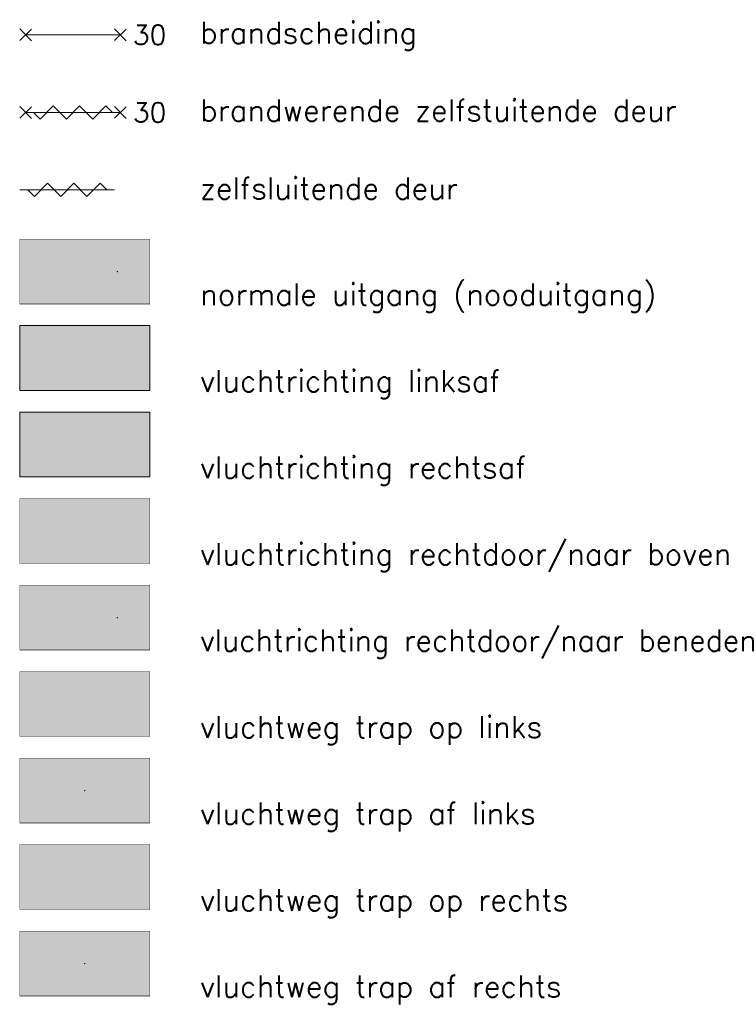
# Model space of a CAD drawing. Header units: millimetres. Extents: x -13022 to 1371524, y -38729 to 632593.
# Tile 4 of 256: x 339206 to 344174, y 230895 to 237725. Entities that reach past the tile are written whole.
import ezdxf
from ezdxf.enums import TextEntityAlignment as Align

# ---------------------------------------------------------------- set-up
doc = ezdxf.new("R2010")
doc.units = ezdxf.units.MM
doc.header["$LTSCALE"] = 35
doc.layers.add('Al65----_beveiliging-inst', color=92, linetype='Continuous', lineweight=9)
doc.layers.add('At$1a---_tekst', color=2, linetype='Continuous')
doc.styles.add('Algemeen', font='simplex.shx', dxfattribs={"height": 2.5})
doc.styles.get("Standard").update_dxf_attribs({"font": 'simplex.shx'})

# ---------------------------------------------------------------- blocks, each defined once
blk = doc.blocks.new('B65BW2')
at = {"layer": 'Al65----_beveiliging-inst', "color": 10}
blk.add_line((0, -521.1008899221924), (0, 521.1008899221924), dxfattribs=at)
for points in [[(-65.04563082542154, 454.3102102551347), (65.99118707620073, 585.3470281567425)], [(63.61047016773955, 456.6909271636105), (-62.66491391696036, 582.9663112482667)], [(-65.04563082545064, -587.8915695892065), (65.99118707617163, -456.8547516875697)], [(63.61047016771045, -585.5108526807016), (-62.66491391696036, -459.2354685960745)]]:
    blk.add_lwpolyline(points, dxfattribs=at)
at = {"layer": 'Al65----_beveiliging-inst', "color": 1}
blk.add_attdef('BRANDWERENDHEID', text='', height=144.0000000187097, dxfattribs=at).set_placement((-134.8121855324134, 451.8648335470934), align=Align.RIGHT)
blk = doc.blocks.new('Brandwerende scheiding')
at = {"layer": 'Al65----_beveiliging-inst', "ltscale": 0.7}
ref = blk.add_blockref('B65BW2', (255.6101459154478, 40.50480345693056), dxfattribs=dict(at, xscale=0.01050000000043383, yscale=0.01050000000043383, zscale=0.01050000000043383, rotation=90))
ref.add_attrib('BRANDWERENDHEID', '30', dxfattribs={"color": 2, "height": 2.25, "style": 'Algemeen'}).set_placement((266.4097210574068, 39.38980301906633), align=Align.RIGHT)
blk = doc.blocks.new('Vluchtroute trap af rechts')
at = {"layer": 'Al65----_beveiliging-inst', "linetype": 'Continuous', "true_color": 0xffffff}
h = blk.add_hatch(color=7, dxfattribs=at)
edge = h.paths.add_edge_path()
edge.add_ellipse((-1.884371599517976, 5.96171418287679), major_axis=(-0.5356392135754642, 0.5356392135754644), ratio=0.9999999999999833, start_angle=-42.87195816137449, end_angle=43.18547737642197)
edge.add_ellipse((-1.902308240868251, 5.986862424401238), major_axis=(0.5226881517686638, 0.5226881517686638), ratio=0.9999999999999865, start_angle=135.090101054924, end_angle=146.5625830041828)
edge.add_line((-2.626499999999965, 5.838700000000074), (-4.391499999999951, 5.838700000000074))
edge.add_line((-4.391499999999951, 5.838700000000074), (-5.437499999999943, 4.786700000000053))
edge.add_line((-5.4375, 4.786700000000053), (-5.024499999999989, 4.371700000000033))
edge.add_line((-5.024499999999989, 4.371700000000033), (-4.149499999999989, 5.252700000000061))
edge.add_line((-4.149499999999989, 5.252700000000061), (-3.283500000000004, 5.252700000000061))
edge.add_line((-3.283500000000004, 5.252700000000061), (-5.266500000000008, 3.345700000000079))
edge.add_line((-5.266499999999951, 3.345700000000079), (-6.433499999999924, 3.345700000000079))
edge.add_line((-6.433499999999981, 3.345700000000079), (-6.433499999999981, 2.612700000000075))
edge.add_line((-6.433499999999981, 2.612700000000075), (-4.235500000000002, 2.612700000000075))
edge.add_line((-4.235500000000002, 2.612700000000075), (-3.875500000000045, 2.973700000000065))
edge.add_line((-3.875499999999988, 2.973700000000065), (-2.932499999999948, 2.025700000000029))
edge.add_line((-2.932500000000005, 2.025700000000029), (-2.932500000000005, 0.8517000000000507))
edge.add_line((-2.932500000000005, 0.8517000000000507), (-2.203499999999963, 0.8517000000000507))
edge.add_line((-2.203499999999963, 0.8517000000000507), (-2.203499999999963, 2.329700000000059))
edge.add_line((-2.203499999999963, 2.329700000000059), (-3.360500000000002, 3.49270000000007))
edge.add_line((-3.360500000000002, 3.49270000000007), (-2.931500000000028, 3.922700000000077))
edge.add_line((-2.931500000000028, 3.922700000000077), (-2.167500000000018, 3.153700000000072))
edge.add_line((-2.167500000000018, 3.153700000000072), (-1.77249999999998, 3.551700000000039))
edge.add_line((-1.772499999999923, 3.551700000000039), (-2.536499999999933, 4.320700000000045))
edge.add_line((-2.536499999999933, 4.320700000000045), (-2.056499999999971, 4.802700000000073))
edge.add_line((-2.056500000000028, 4.802700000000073), (-2.056500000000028, 5.266700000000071))
edge.add_line((-2.056500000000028, 5.266700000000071), (-1.912500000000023, 5.252700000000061))
edge.add_ellipse((-1.940810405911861, 6.010900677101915), major_axis=(0.5365024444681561, 0.5365024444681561), ratio=0.9999999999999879, start_angle=227.138369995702, end_angle=313.0966089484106)
edge.add_ellipse((-1.943140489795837, 5.958178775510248), major_axis=(-0.5382059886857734, 0.5382059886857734), ratio=0.9999999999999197, start_angle=227.0721516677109, end_angle=312.6928693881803)
for points in [[(6.694000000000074, 1.105199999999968), (4.069000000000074, 1.105199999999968), (4.069000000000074, 6.343199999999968), (6.694000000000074, 6.343199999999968)], [(1.561774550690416, 3.038740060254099), (-0.4994417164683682, 5.099956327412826), (-0.07305632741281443, 5.526341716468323), (1.988159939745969, 3.465125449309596), (2.800272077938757, 4.277237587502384), (2.812999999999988, 2.213899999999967), (0.746126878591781, 2.223092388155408)]]:
    blk.add_hatch(color=7, dxfattribs=at).paths.add_polyline_path(points)
at = {"layer": 'Al65----_beveiliging-inst', "color": 7, "true_color": 0xffffff, "const_width": 0.05}
blk.add_lwpolyline([(7.5, 0), (-7.5, 0), (-7.5, 7.5), (7.5, 7.5)], close=True, dxfattribs=at)
at = {"layer": 'Al65----_beveiliging-inst', "color": 255}
blk.add_point((0, 3.75), dxfattribs=at)
at = {"layer": 'Al65----_beveiliging-inst', "color": 7, "true_color": 0xffffff}
blk.add_solid([(7.5, 0), (-7.5, 0), (7.5, 7.5), (-7.5, 7.5)], dxfattribs=at)
at = {"layer": 'Al65----_beveiliging-inst', "color": 92}
blk.add_solid([(7.25, 0.25), (-7.25, 0.25), (7.25, 7.25), (-7.25, 7.25)], dxfattribs=at)
blk = doc.blocks.new('Zelfsluitende deur')
at = {"layer": 'Al65----_beveiliging-inst', "color": 10}
blk.add_line((260.9437699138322, 40.26643071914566), (250.000651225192, 40.26643071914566), dxfattribs=at)
blk.add_lwpolyline([(250.9133441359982, 40.26643071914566), (251.6731552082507, 39.5066196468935), (253.1927773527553, 41.02624179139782), (254.7123994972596, 39.5066196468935), (256.2320216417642, 41.02624179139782), (257.7516437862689, 39.5066196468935), (259.2712659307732, 41.02624179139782), (260.0310770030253, 40.26643071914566)], dxfattribs=at)

msp = doc.modelspace()

# ---------------------------------------------------------------- hatches: boundary and pattern name
at = {"layer": 'Al65----_beveiliging-inst', "linetype": 'Continuous', "true_color": 0xffffff}
h = msp.add_hatch(color=7, dxfattribs=at)
h.paths.add_polyline_path([(339739.2947765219, 235881.9241610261), (339675.5147765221, 235881.6721610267), (339675.5147765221, 236048.2801610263), (339642.8747765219, 236048.2801610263), (339638.8547765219, 236048.2801610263), (339638.8547765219, 235881.6361610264), (339575.0147765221, 235881.8821610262), (339657.1547765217, 235799.6521610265), (339657.2147765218, 235799.7361610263)])
edge = h.paths.add_edge_path()
edge.add_line((339740.2547765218, 236147.8321610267), (339574.0547765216, 236147.8321610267))
edge.add_arc((339570.6554962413, 236075.0058268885), 72.90562427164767, 87.32757173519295, 108.4895797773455)
edge.add_arc((339556.1893936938, 236126.6322265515), 19.53740921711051, 116.2939614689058, 167.7784100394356)
edge.add_arc((339634.1671585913, 236111.9239957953), 98.884528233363, 169.0141024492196, 180.8980436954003)
edge.add_line((339535.2947765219, 236110.3741610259), (339535.2947765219, 235945.7521610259))
edge.add_arc((339571.826785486, 235944.5598340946), 36.55146129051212, 178.1306514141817, 208.7944053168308)
edge.add_arc((339559.7350041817, 235941.6903123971), 24.79449205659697, 216.4650015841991, 261.0432465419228)
edge.add_arc((339570.7212341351, 236000.0260249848), 84.14791947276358, 259.8379478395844, 272.2703817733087)
edge.add_line((339574.0547765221, 235915.9441610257), (339603.6947765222, 235915.9441610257))
edge.add_line((339603.6947765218, 235915.9441610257), (339603.6947765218, 235948.2781610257))
edge.add_line((339603.6947765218, 235948.2781610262), (339578.434776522, 235948.3141610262))
edge.add_arc((339577.5440945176, 235958.4524567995), 10.17734521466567, 193.1785485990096, 275.02072864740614, ccw=False)
edge.add_line((339567.6347765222, 235956.1321610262), (339567.6347765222, 236104.0501610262))
edge.add_arc((339578.6003192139, 236104.6245379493), 10.98057536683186, 97.77528761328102, 182.9984220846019, ccw=False)
edge.add_line((339577.1147765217, 236115.5041610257), (339737.2547765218, 236115.5041610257))
edge.add_arc((339736.1367232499, 236104.9840527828), 10.57935350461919, -5.064373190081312, 83.93350622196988, ccw=False)
edge.add_line((339746.6747765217, 236104.0501610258), (339746.6747765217, 235956.1321610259))
edge.add_arc((339737.4420950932, 235957.5177324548), 9.33607061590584, 260.3355499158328, 351.46517283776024, ccw=False)
edge.add_line((339735.8747765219, 235948.3141610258), (339710.6147765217, 235948.2781610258))
edge.add_line((339710.6147765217, 235948.2781610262), (339710.6147765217, 235915.9441610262))
edge.add_line((339710.6147765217, 235915.9441610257), (339740.2547765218, 235915.9441610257))
edge.add_arc((339747.8291344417, 235946.1992978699), 31.18884741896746, 255.9449119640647, 359.1785547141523)
edge.add_line((339779.0147765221, 235945.7521610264), (339779.0147765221, 236110.3741610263))
edge.add_arc((339702.0545751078, 236111.2440907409), 76.96511793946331, 359.3523772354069, 379.8324955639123)
edge.add_arc((339756.5553822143, 236125.0392917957), 21.72771465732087, 34.5325033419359, 81.53243762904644)
edge.add_arc((339744.0828328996, 236058.4884570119), 89.4256756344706, 79.9067319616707, 92.45341747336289)
for points in [[(339255.5147765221, 235218.9601610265), (339413.0147765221, 235218.9601610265), (339413.0147765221, 235533.2401610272), (339255.5147765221, 235533.2401610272)], [(339538.0547765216, 235359.480161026), (339712.9547765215, 235359.480161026), (339712.9547765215, 235395.6601610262), (339538.0547765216, 235395.6601610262), (339538.0547765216, 235464.5701610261), (339449.9747765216, 235377.5701610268), (339538.0547765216, 235290.2701610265)], [(339885.6347765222, 234618.9181610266), (340043.1347765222, 234618.9181610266), (340043.1347765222, 234933.1981610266), (339885.6347765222, 234933.1981610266)], [(339760.6547765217, 234795.6361610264), (339585.7547765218, 234795.6361610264), (339585.7547765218, 234759.4561610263), (339760.6547765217, 234759.4561610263), (339760.6547765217, 234690.5461610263), (339848.7347765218, 234777.5461610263), (339760.6547765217, 234864.8461610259)], [(339691.8047765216, 234212.7901610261), (339691.8047765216, 234037.8901610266), (339727.9847765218, 234037.8901610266), (339727.9847765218, 234212.7901610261), (339796.8947765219, 234212.7901610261), (339709.8947765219, 234300.8701610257), (339622.5947765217, 234212.7901610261)], [(339885.6347765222, 234018.9421610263), (340043.1347765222, 234018.9421610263), (340043.1347765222, 234333.2221610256), (339885.6347765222, 234333.2221610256)], [(339885.6347765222, 233418.966161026), (340043.1347765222, 233418.966161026), (340043.1347765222, 233733.2461610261), (339885.6347765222, 233733.2461610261)], [(339727.9847765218, 233525.9461610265), (339727.9847765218, 233700.8461610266), (339691.8047765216, 233700.8461610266), (339691.8047765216, 233525.9461610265), (339622.8947765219, 233525.9461610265), (339709.8947765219, 233437.8661610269), (339797.1947765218, 233525.9461610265)], [(339255.5147765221, 232818.9589610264), (339413.0147765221, 232818.9589610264), (339413.0147765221, 233133.2389610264), (339255.5147765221, 233133.2389610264)], [(339536.005180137, 233007.0238340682), (339659.6781561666, 232883.3508580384), (339685.2612795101, 232908.9339813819), (339561.5883034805, 233032.6069574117), (339610.3150317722, 233081.3336857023), (339486.5147765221, 233082.097361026), (339487.0663198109, 232958.0849737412)], [(339255.5147765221, 232218.9181610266), (339413.0147765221, 232218.9181610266), (339413.0147765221, 232533.1981610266), (339255.5147765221, 232533.1981610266)], [(339563.4483034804, 232334.9305646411), (339687.12127951, 232458.6035406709), (339661.5381561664, 232484.1866640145), (339537.8651801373, 232360.5136879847), (339489.1384518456, 232409.2404162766), (339488.3747765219, 232285.4401610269), (339612.3871638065, 232285.9917043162)], [(339778.3043729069, 231807.0238340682), (339654.6313968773, 231683.3508580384), (339629.0482735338, 231708.9339813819), (339752.7212495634, 231832.6069574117), (339703.9945212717, 231881.3336857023), (339827.7947765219, 231882.097361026), (339827.2432332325, 231758.0849737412)], [(340058.7947765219, 231618.9589610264), (339901.2947765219, 231618.9589610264), (339901.2947765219, 231933.2389610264), (340058.7947765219, 231933.2389610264)]]:
    msp.add_hatch(color=7, dxfattribs=at).paths.add_polyline_path(points)
h = msp.add_hatch(color=7, dxfattribs=at)
edge = h.paths.add_edge_path()
edge.add_ellipse((339770.2170724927, 235510.3270119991), major_axis=(-32.13835281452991, 32.13835281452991), ratio=0.9999999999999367, start_angle=226.8145226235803, end_angle=312.87195816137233, ccw=False)
edge.add_ellipse((339771.2932709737, 235511.8359064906), major_axis=(31.36128910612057, 31.36128910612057), ratio=0.9999999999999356, start_angle=303.43741699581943, end_angle=314.9098989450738, ccw=False)
edge.add_line((339814.7447765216, 235502.9461610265), (339920.6447765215, 235502.9461610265))
edge.add_line((339920.6447765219, 235502.9461610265), (339983.4047765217, 235439.8261610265))
edge.add_line((339983.4047765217, 235439.8261610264), (339958.6247765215, 235414.9261610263))
edge.add_line((339958.6247765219, 235414.9261610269), (339906.1247765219, 235467.7861610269))
edge.add_line((339906.1247765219, 235467.7861610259), (339854.164776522, 235467.7861610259))
edge.add_line((339854.164776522, 235467.7861610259), (339973.1447765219, 235353.3661610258))
edge.add_line((339973.1447765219, 235353.3661610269), (340043.164776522, 235353.3661610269))
edge.add_line((340043.164776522, 235353.3661610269), (340043.164776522, 235309.3861610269))
edge.add_line((340043.164776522, 235309.3861610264), (339911.2847765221, 235309.3861610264))
edge.add_line((339911.2847765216, 235309.3861610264), (339889.6847765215, 235331.0461610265))
edge.add_line((339889.6847765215, 235331.0461610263), (339833.1047765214, 235274.1661610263))
edge.add_line((339833.1047765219, 235274.1661610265), (339833.1047765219, 235203.7261610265))
edge.add_line((339833.1047765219, 235203.7261610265), (339789.3647765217, 235203.7261610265))
edge.add_line((339789.3647765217, 235203.7261610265), (339789.3647765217, 235292.4061610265))
edge.add_line((339789.3647765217, 235292.4061610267), (339858.7847765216, 235362.1861610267))
edge.add_line((339858.7847765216, 235362.1861610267), (339833.0447765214, 235387.9861610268))
edge.add_line((339833.0447765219, 235387.9861610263), (339787.204776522, 235341.8461610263))
edge.add_line((339787.2047765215, 235341.8461610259), (339763.5047765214, 235365.7261610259))
edge.add_line((339763.5047765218, 235365.7261610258), (339809.3447765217, 235411.8661610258))
edge.add_line((339809.3447765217, 235411.8661610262), (339780.5447765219, 235440.7861610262))
edge.add_line((339780.5447765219, 235440.7861610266), (339780.5447765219, 235468.6261610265))
edge.add_line((339780.5447765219, 235468.6261610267), (339771.9047765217, 235467.7861610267))
edge.add_ellipse((339773.6034008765, 235513.2782016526), major_axis=(-32.19014666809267, 32.19014666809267), ratio=0.9999999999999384, start_angle=46.90339105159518, end_angle=132.861630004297, ccw=False)
edge.add_ellipse((339773.7432059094, 235510.1148875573), major_axis=(-32.29235932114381, 32.29235932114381), ratio=0.9999999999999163, start_angle=-42.69286938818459, end_angle=42.92784833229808, ccw=False)
h = msp.add_hatch(color=7, dxfattribs=at)
edge = h.paths.add_edge_path()
edge.add_arc((339528.4624805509, 234910.3030119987), 45.45049442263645, 92.12804183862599, 178.1854773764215)
edge.add_arc((339527.3862820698, 234911.8119064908), 44.35156038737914, 180.0901010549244, 191.5625830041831)
edge.add_line((339483.934776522, 234902.9221610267), (339378.0347765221, 234902.9221610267))
edge.add_line((339378.0347765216, 234902.9221610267), (339315.2747765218, 234839.8021610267))
edge.add_line((339315.2747765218, 234839.8021610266), (339340.0547765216, 234814.9021610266))
edge.add_line((339340.0547765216, 234814.9021610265), (339392.5547765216, 234867.7621610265))
edge.add_line((339392.5547765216, 234867.7621610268), (339444.5147765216, 234867.7621610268))
edge.add_line((339444.5147765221, 234867.7621610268), (339325.5347765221, 234753.3421610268))
edge.add_line((339325.5347765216, 234753.3421610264), (339255.5147765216, 234753.3421610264))
edge.add_line((339255.5147765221, 234753.3421610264), (339255.5147765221, 234709.3621610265))
edge.add_line((339255.5147765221, 234709.362161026), (339387.3947765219, 234709.362161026))
edge.add_line((339387.3947765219, 234709.362161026), (339408.994776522, 234731.022161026))
edge.add_line((339408.994776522, 234731.0221610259), (339465.5747765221, 234674.1421610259))
edge.add_line((339465.5747765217, 234674.142161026), (339465.5747765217, 234603.7021610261))
edge.add_line((339465.5747765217, 234603.7021610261), (339509.3147765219, 234603.7021610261))
edge.add_line((339509.3147765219, 234603.7021610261), (339509.3147765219, 234692.3821610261))
edge.add_line((339509.3147765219, 234692.3821610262), (339439.8947765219, 234762.1621610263))
edge.add_line((339439.8947765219, 234762.1621610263), (339465.6347765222, 234787.9621610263))
edge.add_line((339465.6347765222, 234787.9621610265), (339511.474776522, 234741.8221610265))
edge.add_line((339511.474776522, 234741.8221610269), (339535.1747765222, 234765.7021610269))
edge.add_line((339535.1747765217, 234765.7021610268), (339489.3347765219, 234811.8421610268))
edge.add_line((339489.3347765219, 234811.8421610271), (339518.1347765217, 234840.7621610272))
edge.add_line((339518.1347765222, 234840.7621610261), (339518.1347765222, 234868.6021610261))
edge.add_line((339518.1347765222, 234868.6021610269), (339526.7747765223, 234867.7621610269))
edge.add_arc((339525.0761521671, 234913.2542016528), 45.52374199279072, 272.1383699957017, 358.096608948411)
edge.add_arc((339524.9363471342, 234910.0908875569), 45.66829251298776, 2.072151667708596, 87.69286938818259)
h = msp.add_hatch(color=7, dxfattribs=at)
edge = h.paths.add_edge_path()
edge.add_arc((339528.4624805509, 234310.3090119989), 45.45049442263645, 92.12804183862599, 178.1854773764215)
edge.add_arc((339527.3862820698, 234311.8179064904), 44.35156038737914, 180.0901010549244, 191.5625830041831)
edge.add_line((339483.934776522, 234302.9281610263), (339378.0347765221, 234302.9281610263))
edge.add_line((339378.0347765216, 234302.9281610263), (339315.2747765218, 234239.8081610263))
edge.add_line((339315.2747765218, 234239.8081610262), (339340.0547765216, 234214.9081610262))
edge.add_line((339340.0547765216, 234214.9081610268), (339392.5547765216, 234267.7681610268))
edge.add_line((339392.5547765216, 234267.7681610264), (339444.5147765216, 234267.7681610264))
edge.add_line((339444.5147765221, 234267.7681610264), (339325.5347765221, 234153.3481610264))
edge.add_line((339325.5347765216, 234153.3481610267), (339255.5147765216, 234153.3481610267))
edge.add_line((339255.5147765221, 234153.3481610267), (339255.5147765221, 234109.3681610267))
edge.add_line((339255.5147765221, 234109.3681610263), (339387.3947765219, 234109.3681610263))
edge.add_line((339387.3947765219, 234109.3681610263), (339408.994776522, 234131.0281610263))
edge.add_line((339408.994776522, 234131.0281610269), (339465.5747765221, 234074.1481610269))
edge.add_line((339465.5747765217, 234074.1481610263), (339465.5747765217, 234003.7081610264))
edge.add_line((339465.5747765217, 234003.7081610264), (339509.3147765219, 234003.7081610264))
edge.add_line((339509.3147765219, 234003.7081610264), (339509.3147765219, 234092.3881610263))
edge.add_line((339509.3147765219, 234092.3881610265), (339439.8947765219, 234162.1681610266))
edge.add_line((339439.8947765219, 234162.1681610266), (339465.6347765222, 234187.9681610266))
edge.add_line((339465.6347765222, 234187.9681610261), (339511.474776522, 234141.8281610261))
edge.add_line((339511.474776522, 234141.8281610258), (339535.1747765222, 234165.7081610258))
edge.add_line((339535.1747765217, 234165.7081610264), (339489.3347765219, 234211.8481610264))
edge.add_line((339489.3347765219, 234211.848161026), (339518.1347765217, 234240.7681610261))
edge.add_line((339518.1347765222, 234240.7681610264), (339518.1347765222, 234268.6081610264))
edge.add_line((339518.1347765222, 234268.6081610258), (339526.7747765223, 234267.7681610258))
edge.add_arc((339525.0761521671, 234313.2602016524), 45.52374199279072, 272.1383699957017, 358.096608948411)
edge.add_arc((339524.9363471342, 234310.0968875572), 45.66829251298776, 2.072151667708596, 87.69286938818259)
h = msp.add_hatch(color=7, dxfattribs=at)
edge = h.paths.add_edge_path()
edge.add_arc((339528.4624805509, 233710.3270119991), 45.45049442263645, 92.12804183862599, 178.1854773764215)
edge.add_arc((339527.3862820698, 233711.8359064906), 44.35156038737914, 180.0901010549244, 191.5625830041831)
edge.add_line((339483.934776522, 233702.9461610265), (339378.0347765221, 233702.9461610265))
edge.add_line((339378.0347765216, 233702.9461610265), (339315.2747765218, 233639.8261610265))
edge.add_line((339315.2747765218, 233639.8261610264), (339340.0547765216, 233614.9261610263))
edge.add_line((339340.0547765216, 233614.9261610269), (339392.5547765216, 233667.7861610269))
edge.add_line((339392.5547765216, 233667.7861610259), (339444.5147765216, 233667.7861610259))
edge.add_line((339444.5147765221, 233667.7861610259), (339325.5347765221, 233553.3661610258))
edge.add_line((339325.5347765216, 233553.3661610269), (339255.5147765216, 233553.3661610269))
edge.add_line((339255.5147765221, 233553.3661610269), (339255.5147765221, 233509.3861610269))
edge.add_line((339255.5147765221, 233509.3861610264), (339387.3947765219, 233509.3861610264))
edge.add_line((339387.3947765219, 233509.3861610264), (339408.994776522, 233531.0461610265))
edge.add_line((339408.994776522, 233531.0461610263), (339465.5747765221, 233474.1661610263))
edge.add_line((339465.5747765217, 233474.1661610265), (339465.5747765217, 233403.7261610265))
edge.add_line((339465.5747765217, 233403.7261610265), (339509.3147765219, 233403.7261610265))
edge.add_line((339509.3147765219, 233403.7261610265), (339509.3147765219, 233492.4061610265))
edge.add_line((339509.3147765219, 233492.4061610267), (339439.8947765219, 233562.1861610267))
edge.add_line((339439.8947765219, 233562.1861610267), (339465.6347765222, 233587.9861610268))
edge.add_line((339465.6347765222, 233587.9861610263), (339511.474776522, 233541.8461610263))
edge.add_line((339511.474776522, 233541.8461610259), (339535.1747765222, 233565.7261610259))
edge.add_line((339535.1747765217, 233565.7261610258), (339489.3347765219, 233611.8661610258))
edge.add_line((339489.3347765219, 233611.8661610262), (339518.1347765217, 233640.7861610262))
edge.add_line((339518.1347765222, 233640.7861610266), (339518.1347765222, 233668.6261610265))
edge.add_line((339518.1347765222, 233668.6261610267), (339526.7747765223, 233667.7861610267))
edge.add_arc((339525.0761521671, 233713.2782016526), 45.52374199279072, 272.1383699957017, 358.096608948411)
edge.add_arc((339524.9363471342, 233710.1148875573), 45.66829251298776, 2.072151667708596, 87.69286938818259)
h = msp.add_hatch(color=7, dxfattribs=at)
edge = h.paths.add_edge_path()
edge.add_ellipse((339770.2170724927, 233110.3048119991), major_axis=(32.13835281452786, 32.13835281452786), ratio=0.9999999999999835, start_angle=316.814522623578, end_angle=402.8719581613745, ccw=False)
edge.add_ellipse((339771.2932709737, 233111.8137064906), major_axis=(-31.36128910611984, 31.36128910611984), ratio=0.9999999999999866, start_angle=213.4374169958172, end_angle=224.909898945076, ccw=False)
edge.add_line((339814.7447765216, 233102.9239610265), (339920.6447765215, 233102.9239610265))
edge.add_line((339920.6447765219, 233102.9239610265), (339983.4047765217, 233039.8039610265))
edge.add_line((339983.4047765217, 233039.8039610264), (339958.6247765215, 233014.9039610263))
edge.add_line((339958.6247765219, 233014.9039610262), (339906.1247765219, 233067.7639610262))
edge.add_line((339906.1247765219, 233067.7639610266), (339854.164776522, 233067.7639610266))
edge.add_line((339854.164776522, 233067.7639610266), (339973.1447765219, 232953.3439610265))
edge.add_line((339973.1447765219, 232953.3439610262), (340043.164776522, 232953.3439610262))
edge.add_line((340043.164776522, 232953.3439610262), (340043.164776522, 232909.3639610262))
edge.add_line((340043.164776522, 232909.3639610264), (339911.2847765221, 232909.3639610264))
edge.add_line((339911.2847765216, 232909.3639610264), (339889.6847765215, 232931.0239610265))
edge.add_line((339889.6847765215, 232931.0239610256), (339833.1047765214, 232874.1439610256))
edge.add_line((339833.1047765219, 232874.1439610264), (339833.1047765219, 232803.7039610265))
edge.add_line((339833.1047765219, 232803.7039610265), (339789.3647765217, 232803.7039610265))
edge.add_line((339789.3647765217, 232803.7039610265), (339789.3647765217, 232892.3839610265))
edge.add_line((339789.3647765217, 232892.383961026), (339858.7847765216, 232962.163961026))
edge.add_line((339858.7847765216, 232962.163961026), (339833.0447765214, 232987.963961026))
edge.add_line((339833.0447765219, 232987.9639610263), (339787.204776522, 232941.8239610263))
edge.add_line((339787.2047765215, 232941.8239610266), (339763.5047765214, 232965.7039610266))
edge.add_line((339763.5047765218, 232965.7039610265), (339809.3447765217, 233011.8439610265))
edge.add_line((339809.3447765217, 233011.8439610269), (339780.5447765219, 233040.7639610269))
edge.add_line((339780.5447765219, 233040.7639610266), (339780.5447765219, 233068.6039610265))
edge.add_line((339780.5447765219, 233068.6039610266), (339771.9047765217, 233067.7639610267))
edge.add_ellipse((339773.6034008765, 233113.2560016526), major_axis=(-32.19014666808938, 32.19014666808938), ratio=0.9999999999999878, start_angle=46.90339105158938, end_angle=132.861630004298, ccw=False)
edge.add_ellipse((339773.7432059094, 233110.0926875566), major_axis=(32.29235932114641, 32.29235932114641), ratio=0.9999999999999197, start_angle=47.30713061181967, end_angle=132.9278483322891, ccw=False)
h = msp.add_hatch(color=7, dxfattribs=at)
edge = h.paths.add_edge_path()
edge.add_ellipse((339770.2170724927, 232510.3090119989), major_axis=(32.13835281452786, 32.13835281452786), ratio=0.9999999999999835, start_angle=316.814522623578, end_angle=402.8719581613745, ccw=False)
edge.add_ellipse((339771.2932709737, 232511.8179064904), major_axis=(-31.36128910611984, 31.36128910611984), ratio=0.9999999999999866, start_angle=213.4374169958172, end_angle=224.909898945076, ccw=False)
edge.add_line((339814.7447765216, 232502.9281610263), (339920.6447765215, 232502.9281610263))
edge.add_line((339920.6447765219, 232502.9281610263), (339983.4047765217, 232439.8081610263))
edge.add_line((339983.4047765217, 232439.8081610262), (339958.6247765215, 232414.9081610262))
edge.add_line((339958.6247765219, 232414.9081610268), (339906.1247765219, 232467.7681610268))
edge.add_line((339906.1247765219, 232467.7681610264), (339854.164776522, 232467.7681610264))
edge.add_line((339854.164776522, 232467.7681610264), (339973.1447765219, 232353.3481610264))
edge.add_line((339973.1447765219, 232353.3481610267), (340043.164776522, 232353.3481610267))
edge.add_line((340043.164776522, 232353.3481610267), (340043.164776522, 232309.3681610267))
edge.add_line((340043.164776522, 232309.3681610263), (339911.2847765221, 232309.3681610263))
edge.add_line((339911.2847765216, 232309.3681610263), (339889.6847765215, 232331.0281610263))
edge.add_line((339889.6847765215, 232331.0281610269), (339833.1047765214, 232274.1481610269))
edge.add_line((339833.1047765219, 232274.1481610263), (339833.1047765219, 232203.7081610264))
edge.add_line((339833.1047765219, 232203.7081610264), (339789.3647765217, 232203.7081610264))
edge.add_line((339789.3647765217, 232203.7081610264), (339789.3647765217, 232292.3881610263))
edge.add_line((339789.3647765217, 232292.3881610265), (339858.7847765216, 232362.1681610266))
edge.add_line((339858.7847765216, 232362.1681610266), (339833.0447765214, 232387.9681610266))
edge.add_line((339833.0447765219, 232387.9681610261), (339787.204776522, 232341.8281610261))
edge.add_line((339787.2047765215, 232341.8281610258), (339763.5047765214, 232365.7081610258))
edge.add_line((339763.5047765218, 232365.7081610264), (339809.3447765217, 232411.8481610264))
edge.add_line((339809.3447765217, 232411.848161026), (339780.5447765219, 232440.7681610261))
edge.add_line((339780.5447765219, 232440.7681610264), (339780.5447765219, 232468.6081610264))
edge.add_line((339780.5447765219, 232468.6081610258), (339771.9047765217, 232467.7681610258))
edge.add_ellipse((339773.6034008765, 232513.2602016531), major_axis=(-32.19014666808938, 32.19014666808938), ratio=0.9999999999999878, start_angle=46.90339105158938, end_angle=132.861630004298, ccw=False)
edge.add_ellipse((339773.7432059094, 232510.0968875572), major_axis=(32.29235932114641, 32.29235932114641), ratio=0.9999999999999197, start_angle=47.30713061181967, end_angle=132.9278483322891, ccw=False)
h = msp.add_hatch(color=7, dxfattribs=at)
edge = h.paths.add_edge_path()
edge.add_ellipse((339544.0924805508, 231910.3048119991), major_axis=(-32.13835281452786, 32.13835281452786), ratio=0.9999999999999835, start_angle=-42.87195816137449, end_angle=43.18547737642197)
edge.add_ellipse((339543.0162820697, 231911.8137064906), major_axis=(31.36128910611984, 31.36128910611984), ratio=0.9999999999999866, start_angle=135.090101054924, end_angle=146.5625830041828)
edge.add_line((339499.5647765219, 231902.9239610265), (339393.664776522, 231902.9239610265))
edge.add_line((339393.664776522, 231902.9239610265), (339330.9047765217, 231839.8039610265))
edge.add_line((339330.9047765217, 231839.8039610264), (339355.684776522, 231814.9039610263))
edge.add_line((339355.684776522, 231814.9039610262), (339408.184776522, 231867.7639610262))
edge.add_line((339408.184776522, 231867.7639610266), (339460.1447765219, 231867.7639610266))
edge.add_line((339460.1447765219, 231867.7639610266), (339341.164776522, 231753.3439610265))
edge.add_line((339341.164776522, 231753.3439610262), (339271.1447765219, 231753.3439610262))
edge.add_line((339271.1447765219, 231753.3439610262), (339271.1447765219, 231709.3639610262))
edge.add_line((339271.1447765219, 231709.3639610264), (339403.0247765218, 231709.3639610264))
edge.add_line((339403.0247765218, 231709.3639610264), (339424.6247765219, 231731.0239610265))
edge.add_line((339424.6247765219, 231731.0239610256), (339481.204776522, 231674.1439610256))
edge.add_line((339481.204776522, 231674.1439610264), (339481.204776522, 231603.7039610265))
edge.add_line((339481.204776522, 231603.7039610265), (339524.9447765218, 231603.7039610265))
edge.add_line((339524.9447765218, 231603.7039610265), (339524.9447765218, 231692.3839610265))
edge.add_line((339524.9447765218, 231692.383961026), (339455.5247765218, 231762.163961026))
edge.add_line((339455.5247765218, 231762.163961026), (339481.2647765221, 231787.963961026))
edge.add_line((339481.2647765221, 231787.9639610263), (339527.1047765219, 231741.8239610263))
edge.add_line((339527.1047765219, 231741.8239610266), (339550.8047765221, 231765.7039610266))
edge.add_line((339550.8047765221, 231765.7039610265), (339504.9647765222, 231811.8439610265))
edge.add_line((339504.9647765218, 231811.8439610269), (339533.7647765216, 231840.7639610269))
edge.add_line((339533.7647765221, 231840.7639610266), (339533.7647765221, 231868.6039610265))
edge.add_line((339533.7647765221, 231868.6039610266), (339542.4047765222, 231867.7639610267))
edge.add_ellipse((339540.7061521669, 231913.2560016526), major_axis=(32.19014666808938, 32.19014666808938), ratio=0.9999999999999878, start_angle=227.138369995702, end_angle=313.0966089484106)
edge.add_ellipse((339540.5663471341, 231910.0926875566), major_axis=(-32.29235932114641, 32.29235932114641), ratio=0.9999999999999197, start_angle=227.0721516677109, end_angle=312.6928693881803)

# ---------------------------------------------------------------- linework, layer by layer
at = {"layer": 'Al65----_beveiliging-inst', "color": 7, "true_color": 0xffffff}
for p, q in [((340107.1547765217, 235602.6061610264), (339207.1547765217, 235602.6061610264)), ((339207.1547765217, 235602.6061610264), (339207.1547765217, 235152.6061610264)), ((340107.1547765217, 235152.6061610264), (340107.1547765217, 235602.6061610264)), ((339207.1547765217, 235152.6061610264), (340107.1547765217, 235152.6061610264)), ((340107.1547765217, 235002.6061610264), (339207.1547765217, 235002.6061610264)), ((339207.1547765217, 235002.6061610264), (339207.1547765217, 234552.6061610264)), ((340107.1547765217, 234552.6061610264), (340107.1547765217, 235002.6061610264)), ((339207.1547765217, 234552.6061610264), (340107.1547765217, 234552.6061610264))]:
    msp.add_line(p, q, dxfattribs=at)
at = {"layer": 'Al65----_beveiliging-inst', "color": 7, "true_color": 0xffffff, "const_width": 3}
for points in [[(339207.1547765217, 235752.6061610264), (340107.1547765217, 235752.6061610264), (340107.1547765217, 236202.6061610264), (339207.1547765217, 236202.6061610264)], [(339207.1547765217, 233952.6061610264), (340107.1547765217, 233952.6061610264), (340107.1547765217, 234402.6061610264), (339207.1547765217, 234402.6061610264)], [(339207.1547765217, 233352.6061610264), (340107.1547765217, 233352.6061610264), (340107.1547765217, 233802.6061610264), (339207.1547765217, 233802.6061610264)], [(339207.1547765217, 232752.6061610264), (340107.1547765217, 232752.6061610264), (340107.1547765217, 233202.6061610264), (339207.1547765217, 233202.6061610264)], [(339207.1547765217, 232152.6061610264), (340107.1547765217, 232152.6061610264), (340107.1547765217, 232602.6061610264), (339207.1547765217, 232602.6061610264)], [(340107.1547765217, 231552.6061610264), (339207.1547765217, 231552.6061610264), (339207.1547765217, 232002.6061610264), (340107.1547765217, 232002.6061610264)]]:
    msp.add_lwpolyline(points, close=True, dxfattribs=at)
at = {"layer": 'Al65----_beveiliging-inst', "color": 255}
for p in [(339882.1547765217, 235977.6061610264), (339882.1547765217, 233577.6061610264), (339657.1547765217, 232377.6061610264)]:
    msp.add_point(p, dxfattribs=at)
at = {"layer": 'Al65----_beveiliging-inst', "color": 7, "true_color": 0xffffff}
for points in [[(339207.1547765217, 235752.6061610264), (340107.1547765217, 235752.6061610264), (339207.1547765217, 236202.6061610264), (340107.1547765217, 236202.6061610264)], [(339207.1547765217, 235152.6061610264), (340107.1547765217, 235152.6061610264), (339207.1547765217, 235602.6061610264), (340107.1547765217, 235602.6061610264)], [(339207.1547765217, 234552.6061610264), (340107.1547765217, 234552.6061610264), (339207.1547765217, 235002.6061610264), (340107.1547765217, 235002.6061610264)], [(339207.1547765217, 233952.6061610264), (340107.1547765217, 233952.6061610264), (339207.1547765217, 234402.6061610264), (340107.1547765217, 234402.6061610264)], [(339207.1547765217, 233352.6061610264), (340107.1547765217, 233352.6061610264), (339207.1547765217, 233802.6061610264), (340107.1547765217, 233802.6061610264)], [(339207.1547765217, 232752.6061610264), (340107.1547765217, 232752.6061610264), (339207.1547765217, 233202.6061610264), (340107.1547765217, 233202.6061610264)], [(339207.1547765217, 232152.6061610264), (340107.1547765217, 232152.6061610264), (339207.1547765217, 232602.6061610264), (340107.1547765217, 232602.6061610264)], [(340107.1547765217, 231552.6061610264), (339207.1547765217, 231552.6061610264), (340107.1547765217, 232002.6061610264), (339207.1547765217, 232002.6061610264)]]:
    msp.add_solid(points, dxfattribs=at)
at = {"layer": 'Al65----_beveiliging-inst', "color": 92}
for points in [[(339222.1547765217, 235767.6061610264), (340092.1547765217, 235767.6061610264), (339222.1547765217, 236187.6061610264), (340092.1547765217, 236187.6061610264)], [(339222.1547765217, 235167.6061610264), (340092.1547765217, 235167.6061610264), (339222.1547765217, 235587.6061610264), (340092.1547765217, 235587.6061610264)], [(339222.1547765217, 234567.6061610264), (340092.1547765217, 234567.6061610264), (339222.1547765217, 234987.6061610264), (340092.1547765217, 234987.6061610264)], [(339222.1547765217, 233967.6061610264), (340092.1547765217, 233967.6061610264), (339222.1547765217, 234387.6061610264), (340092.1547765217, 234387.6061610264)], [(339222.1547765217, 233367.6061610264), (340092.1547765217, 233367.6061610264), (339222.1547765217, 233787.6061610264), (340092.1547765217, 233787.6061610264)], [(339222.1547765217, 232767.6061610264), (340092.1547765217, 232767.6061610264), (339222.1547765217, 233187.6061610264), (340092.1547765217, 233187.6061610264)], [(339222.1547765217, 232167.6061610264), (340092.1547765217, 232167.6061610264), (339222.1547765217, 232587.6061610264), (340092.1547765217, 232587.6061610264)], [(340092.1547765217, 231567.6061610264), (339222.1547765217, 231567.6061610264), (340092.1547765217, 231987.6061610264), (339222.1547765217, 231987.6061610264)]]:
    msp.add_solid(points, dxfattribs=at)

# ---------------------------------------------------------------- block references
at = {"ltscale": 0.1, "xscale": 60, "yscale": 60, "zscale": 60}
for p in [(324247.1902992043, 234664.6449588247), (324207.1157030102, 234128.8331097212)]:
    msp.add_blockref('Zelfsluitende deur', p, dxfattribs=at)
at = {"layer": 'Al65----_beveiliging-inst', "xscale": 60, "yscale": 60, "zscale": 60}
for name, p in [('Brandwerende scheiding', (324237.8147976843, 235188.4209768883)), ('Brandwerende scheiding', (324237.8147976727, 234650.3425945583)), ('Vluchtroute trap af rechts', (339657.1547765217, 230952.6061610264))]:
    msp.add_blockref(name, p, dxfattribs=at)

# ---------------------------------------------------------------- texts
at = {"layer": 'At$1a---_tekst', "color": 2, "linetype": 'Continuous', "style": 'Algemeen'}
for s, p in [('brandscheiding', (340456.2848982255, 237514.941327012)), ('brandwerende zelfstuitende deur', (340456.2848982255, 236974.941327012)), ('zelfsluitende deur', (340456.2848982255, 236434.941327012)), ('normale uitgang (nooduitgang)', (340456.2848982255, 235698.9939606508)), ('vluchtrichting linksaf', (340456.2848982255, 235098.9939606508)), ('vluchtrichting rechtsaf', (340456.2848982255, 234498.9939606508)), ('vluchtrichting rechtdoor/naar boven', (340456.2848982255, 233898.9939606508)), ('vluchtrichting rechtdoor/naar beneden', (340456.2848982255, 233298.9939606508)), ('vluchtweg trap op links', (340456.2848982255, 232698.9939606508)), ('vluchtweg trap af links', (340456.2848982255, 232098.9939606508)), ('vluchtweg trap op rechts', (340456.2848982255, 231498.9939606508)), ('vluchtweg trap af rechts', (340456.2848982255, 230898.9939606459))]:
    msp.add_text(s, height=150, dxfattribs=at).set_placement(p, align=Align.BOTTOM_LEFT)

doc.saveas('drawing.dxf')
